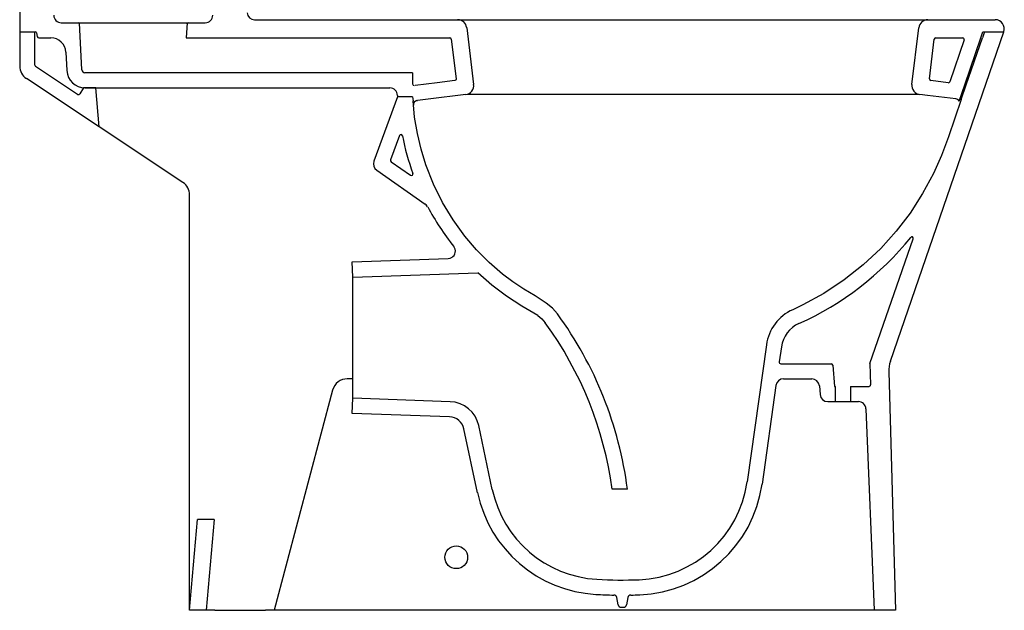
# Model space of a CAD drawing. Header units: millimetres. Extents: x 4519.011 to 4519.662, y 3167.557 to 3168.413.
# Tile 1 of 4: x 4519.011 to 4519.661, y 3167.557 to 3167.947. Entities that reach past the tile are written whole.
import ezdxf

# ---------------------------------------------------------------- set-up
doc = ezdxf.new("R2010")
doc.units = ezdxf.units.MM
doc.layers.add('SANINDUSA', color=3, linetype='Continuous')

msp = doc.modelspace()

# ---------------------------------------------------------------- linework, layer by layer
at = {"layer": 'SANINDUSA'}
for p, q in [((4519.01114, 3167.95465), (4519.01114, 3167.9387)), ((4519.16632, 3167.94665), (4519.30041, 3167.94665)), ((4519.30041, 3167.94665), (4519.61104, 3167.94665)), ((4519.61104, 3167.94665), (4519.65546, 3167.94665)), ((4519.03864, 3167.94465), (4519.04966, 3167.94465)), ((4519.04966, 3167.94465), (4519.12261, 3167.94465)), ((4519.05224, 3167.91355), (4519.05061, 3167.94465)), ((4519.12166, 3167.94465), (4519.12114, 3167.93465)), ((4519.12261, 3167.94465), (4519.13364, 3167.94465)), ((4519.30637, 3167.94138), (4519.31096, 3167.90395)), ((4519.60049, 3167.90395), (4519.60508, 3167.94138)), ((4519.01114, 3167.9387), (4519.0213, 3167.9387)), ((4519.01114, 3167.9387), (4519.02114, 3167.9387)), ((4519.01114, 3167.9387), (4519.01114, 3167.91609)), ((4519.02114, 3167.91663), (4519.02114, 3167.9387)), ((4519.02228, 3167.93787), (4519.02271, 3167.93548)), ((4519.02369, 3167.93465), (4519.03165, 3167.93465)), ((4519.12114, 3167.93465), (4519.29523, 3167.93465)), ((4519.58621, 3167.7211), (4519.66113, 3167.9387)), ((4519.61201, 3167.90757), (4519.61523, 3167.93377)), ((4519.61622, 3167.93465), (4519.63401, 3167.93465)), ((4519.63496, 3167.93333), (4519.62545, 3167.90571)), ((4519.63533, 3167.9037), (4519.64599, 3167.93465)), ((4519.63635, 3167.90357), (4519.64705, 3167.93465)), ((4519.64599, 3167.93465), (4519.64738, 3167.9387)), ((4519.64844, 3167.9387), (4519.64705, 3167.93465)), ((4519.64738, 3167.9387), (4519.64844, 3167.9387)), ((4519.64844, 3167.9387), (4519.66113, 3167.9387)), ((4519.04163, 3167.92518), (4519.04227, 3167.91302)), ((4519.04938, 3167.89735), (4519.02159, 3167.9158)), ((4519.06361, 3167.87591), (4519.01561, 3167.90776)), ((4519.27064, 3167.91165), (4519.05424, 3167.91165)), ((4519.27064, 3167.91165), (4519.27064, 3167.90422)), ((4519.05337, 3167.90155), (4519.05077, 3167.89763)), ((4519.06137, 3167.90155), (4519.05337, 3167.90155)), ((4519.05425, 3167.90165), (4519.25564, 3167.90165)), ((4519.06361, 3167.87591), (4519.06137, 3167.90155)), ((4519.62438, 3167.90504), (4519.61289, 3167.90646)), ((4519.6316, 3167.89285), (4519.63533, 3167.9037)), ((4519.63302, 3167.89391), (4519.63635, 3167.90357)), ((4519.26064, 3167.89572), (4519.24514, 3167.85314)), ((4519.26064, 3167.89665), (4519.26064, 3167.89572)), ((4519.27064, 3167.89572), (4519.26064, 3167.89572)), ((4519.27064, 3167.89572), (4519.27096, 3167.89299)), ((4519.28088, 3167.89421), (4519.27379, 3167.89334)), ((4519.30574, 3167.89726), (4519.28088, 3167.89421)), ((4519.61067, 3167.89665), (4519.60571, 3167.89726)), ((4519.62934, 3167.89436), (4519.61067, 3167.89665)), ((4519.27117, 3167.89012), (4519.27096, 3167.89299)), ((4519.27346, 3167.89328), (4519.27379, 3167.89334)), ((4519.11891, 3167.83923), (4519.06361, 3167.87591)), ((4519.26197, 3167.87013), (4519.25611, 3167.85404)), ((4519.25648, 3167.85288), (4519.26932, 3167.84389)), ((4519.24697, 3167.84733), (4519.27905, 3167.82487)), ((4519.12338, 3167.55665), (4519.12338, 3167.83089)), ((4519.57274, 3167.71963), (4519.60137, 3167.80199)), ((4519.23079, 3167.78665), (4519.29405, 3167.78886)), ((4519.23114, 3167.77665), (4519.23079, 3167.78665)), ((4519.23114, 3167.77665), (4519.31381, 3167.77954)), ((4519.23114, 3167.69665), (4519.23114, 3167.77665)), ((4519.50429, 3167.73195), (4519.49156, 3167.64138)), ((4519.51419, 3167.73056), (4519.5128, 3167.72064)), ((4519.51379, 3167.7195), (4519.54718, 3167.7195)), ((4519.54817, 3167.71859), (4519.54941, 3167.7045)), ((4519.57274, 3167.71963), (4519.57313, 3167.70553)), ((4519.58512, 3167.71403), (4519.58951, 3167.55665)), ((4519.23079, 3167.7095), (4519.22751, 3167.7095)), ((4519.51063, 3167.7052), (4519.50147, 3167.63999)), ((4519.51558, 3167.7095), (4519.53435, 3167.7095)), ((4519.21785, 3167.70207), (4519.17919, 3167.55665)), ((4519.53933, 3167.70494), (4519.53984, 3167.69907)), ((4519.54941, 3167.7045), (4519.54986, 3167.7045)), ((4519.54986, 3167.6945), (4519.54986, 3167.7045)), ((4519.55986, 3167.7045), (4519.55986, 3167.6945)), ((4519.55986, 3167.7045), (4519.57213, 3167.7045)), ((4519.23079, 3167.68666), (4519.23114, 3167.69665)), ((4519.29547, 3167.69441), (4519.23114, 3167.69665)), ((4519.54482, 3167.6945), (4519.54986, 3167.6945)), ((4519.54986, 3167.6945), (4519.55986, 3167.6945)), ((4519.55986, 3167.6945), (4519.56505, 3167.6945)), ((4519.29512, 3167.68441), (4519.23079, 3167.68666)), ((4519.57005, 3167.68971), (4519.57543, 3167.55665)), ((4519.31351, 3167.63433), (4519.30455, 3167.6765)), ((4519.32329, 3167.63641), (4519.31433, 3167.67858)), ((4519.4125, 3167.63665), (4519.40242, 3167.63665)), ((4519.12338, 3167.55665), (4519.12863, 3167.61665)), ((4519.13963, 3167.61665), (4519.12863, 3167.61665)), ((4519.13963, 3167.61665), (4519.13438, 3167.55665)), ((4519.40639, 3167.5603), (4519.40555, 3167.56505)), ((4519.41281, 3167.56506), (4519.41197, 3167.5603)), ((4519.13438, 3167.55665), (4519.12338, 3167.55665)), ((4519.14002, 3167.55665), (4519.13438, 3167.55665)), ((4519.14002, 3167.55665), (4519.1734, 3167.55665)), ((4519.17919, 3167.55665), (4519.1734, 3167.55665)), ((4519.18494, 3167.55665), (4519.17919, 3167.55665)), ((4519.57543, 3167.55665), (4519.18494, 3167.55665)), ((4519.40836, 3167.55865), (4519.41, 3167.55865)), ((4519.58951, 3167.55665), (4519.57543, 3167.55665))]:
    msp.add_line(p, q, dxfattribs=at)
at = {"layer": 'SANINDUSA', "flags": 128}
msp.add_lwpolyline([(4519.29622, 3167.93377), (4519.29944, 3167.90757, -0.414214), (4519.29856, 3167.90646), (4519.28677, 3167.90501), (4519.27225, 3167.90322)], format="xyb", dxfattribs=at)
for points in [[(4519.60501, 3167.89726), (4519.60459, 3167.89726), (4519.60281, 3167.89726), (4519.6002, 3167.89726), (4519.59667, 3167.89726), (4519.5923, 3167.89726), (4519.5873, 3167.89726), (4519.5816, 3167.89726), (4519.57503, 3167.89726), (4519.5678, 3167.89726), (4519.56023, 3167.89726), (4519.55213, 3167.89726), (4519.54333, 3167.89726), (4519.53408, 3167.89726), (4519.52475, 3167.89726), (4519.51512, 3167.89726), (4519.505, 3167.89726), (4519.49472, 3167.89726), (4519.4842, 3167.89726), (4519.47365, 3167.89726), (4519.4631, 3167.89726), (4519.43145, 3167.89726), (4519.42525, 3167.89726), (4519.41905, 3167.89726), (4519.40897, 3167.89726), (4519.39902, 3167.89726), (4519.38899, 3167.89726), (4519.37924, 3167.89726), (4519.37006, 3167.89726), (4519.3613, 3167.89726), (4519.35276, 3167.89726), (4519.34477, 3167.89726), (4519.33763, 3167.89726), (4519.33111, 3167.89726), (4519.32511, 3167.89726), (4519.31984, 3167.89726), (4519.31545, 3167.89726), (4519.31185, 3167.89726), (4519.309, 3167.89726), (4519.30704, 3167.89726), (4519.30659, 3167.89726)], [(4519.63302, 3167.89391), (4519.62885, 3167.88156), (4519.6246, 3167.86922), (4519.62, 3167.85704), (4519.61472, 3167.84515), (4519.60751, 3167.83179), (4519.59924, 3167.819), (4519.58997, 3167.80691), (4519.5798, 3167.79565), (4519.56817, 3167.78474), (4519.55562, 3167.7748), (4519.54229, 3167.76594), (4519.52832, 3167.75826), (4519.52172, 3167.75515)], [(4519.35886, 3167.75955), (4519.35157, 3167.76423), (4519.3442, 3167.76879), (4519.33695, 3167.77351), (4519.33, 3167.77865), (4519.32112, 3167.78639), (4519.31283, 3167.79478), (4519.30518, 3167.80374), (4519.29737, 3167.8145), (4519.29048, 3167.82588), (4519.28439, 3167.83814), (4519.27938, 3167.85087), (4519.27624, 3167.86107), (4519.27379, 3167.87146), (4519.27201, 3167.88218), (4519.27096, 3167.89299)], [(4519.28059, 3167.82313), (4519.27956, 3167.82446), (4519.27905, 3167.82487)], [(4519.29646, 3167.78957), (4519.29531, 3167.78905), (4519.29405, 3167.78885)], [(4519.35327, 3167.75125), (4519.34809, 3167.75443), (4519.34283, 3167.75747), (4519.33267, 3167.7641), (4519.32299, 3167.77146), (4519.31381, 3167.77954)], [(4519.36633, 3167.75236), (4519.36296, 3167.75622), (4519.35886, 3167.75955)], [(4519.35327, 3167.75125), (4519.35594, 3167.74911), (4519.35826, 3167.74646)]]:
    msp.add_lwpolyline(points, dxfattribs=at)
at = {"layer": 'SANINDUSA'}
msp.add_circle((4519.29951, 3167.59165), 0.0075, dxfattribs=at)
for centre, radius, start, end in [((4519.03864, 3167.94965), 0.005, 180, 270), ((4519.13364, 3167.94965), 0.005, 270, 0), ((4519.16632, 3167.95165), 0.005, 185.21591, 270), ((4519.30041, 3167.94065), 0.006, 7.00001, 90.00001), ((4519.61104, 3167.94065), 0.006, 89.99998, 173), ((4519.65546, 3167.94065), 0.006, 340.99982, 90), ((4519.04966, 3167.94365), 0.001, 3, 90), ((4519.12261, 3167.94365), 0.001, 90, 177), ((4519.0213, 3167.9377), 0.001, 10, 90), ((4519.02369, 3167.93565), 0.001, 190, 270), ((4519.03165, 3167.92465), 0.01, 3, 90), ((4519.29523, 3167.93365), 0.001, 6.99998, 90), ((4519.61622, 3167.93365), 0.001, 90, 173.00001), ((4519.63401, 3167.93365), 0.001, 340.99982, 90), ((4519.02114, 3167.91609), 0.01, 180, 236.43726), ((4519.02214, 3167.91663), 0.001, 180, 236.43726), ((4519.05424, 3167.91365), 0.002, 183, 270), ((4519.05425, 3167.91365), 0.012, 183, 270), ((4519.61301, 3167.90745), 0.001, 173.00001, 262.99994), ((4519.25564, 3167.89665), 0.005, 0, 90), ((4519.27164, 3167.90422), 0.001, 180, 270), ((4519.30501, 3167.90322), 0.006, 276.99995, 6.99997), ((4519.60644, 3167.90322), 0.006, 173.00003, 263.00012), ((4519.6245, 3167.90604), 0.001, 262.99994, 340.99982), ((4519.04994, 3167.89819), 0.001, 236.43726, 326.43726), ((4519.62898, 3167.89138), 0.003, 29.18925, 82.99982), ((4519.27416, 3167.89036), 0.003, 103.37436, 184.63447), ((4519.26291, 3167.86978), 0.001, 11.20947, 160.00001), ((4519.43074, 3167.90304), 0.17009, 191.20947, 199.93502), ((4519.24984, 3167.85143), 0.005, 160, 235), ((4519.25705, 3167.8537), 0.001, 160.00001, 235.00026), ((4519.2699, 3167.84471), 0.001, 235.00026, 19.93502), ((4519.11338, 3167.83089), 0.01, 0, 56.43726), ((4519.43114, 3167.90335), 0.17058, 208.05117, 218.58093), ((4519.44389, 3167.92864), 0.20015, 294.16262, 321.0943), ((4519.60042, 3167.80231), 0.001, 340.99982, 141.0943), ((4519.29388, 3167.79385), 0.005, 301.09168, 38.62071), ((4519.1641, 3167.60459), 0.25047, 7.35495, 36.15472), ((4519.534, 3167.72778), 0.03, 114.1556, 172.00001), ((4519.1641, 3167.60459), 0.24047, 7.66261, 36.15458), ((4519.534, 3167.72778), 0.02, 114.1557, 172), ((4519.51379, 3167.7205), 0.001, 172, 270), ((4519.54718, 3167.7185), 0.001, 5, 90), ((4519.60512, 3167.71458), 0.02, 160.99982, 181.59589), ((4519.22751, 3167.6995), 0.01, 90, 165.11158), ((4519.51558, 3167.7045), 0.005, 90, 172), ((4519.53435, 3167.7045), 0.005, 5, 90), ((4519.57213, 3167.7055), 0.001, 270, 1.59589), ((4519.54482, 3167.6995), 0.005, 185, 270), ((4519.29477, 3167.67442), 0.02, 12, 88), ((4519.56505, 3167.6895), 0.005, 2.31443, 90), ((4519.29477, 3167.67442), 0.01, 12, 88), ((4519.41729, 3167.65182), 0.075, 272.28476, 352), ((4519.39666, 3167.65201), 0.085, 192, 266.68496), ((4519.39666, 3167.65201), 0.075, 192, 266.68496), ((4519.41729, 3167.65182), 0.085, 272.28476, 352), ((4519.40887, 3167.8629), 0.28625, 266.68496, 272.28476), ((4519.40887, 3167.8629), 0.29625, 266.68496, 268.98432), ((4519.40358, 3167.5647), 0.002, 10, 88.98432), ((4519.41478, 3167.56471), 0.002, 91.13532, 170), ((4519.40887, 3167.8629), 0.29625, 271.13532, 272.28476), ((4519.40836, 3167.56065), 0.002, 190, 270), ((4519.41, 3167.56065), 0.002, 270, 350)]:
    msp.add_arc(centre, radius, start, end, dxfattribs=at)

doc.saveas('drawing.dxf')
